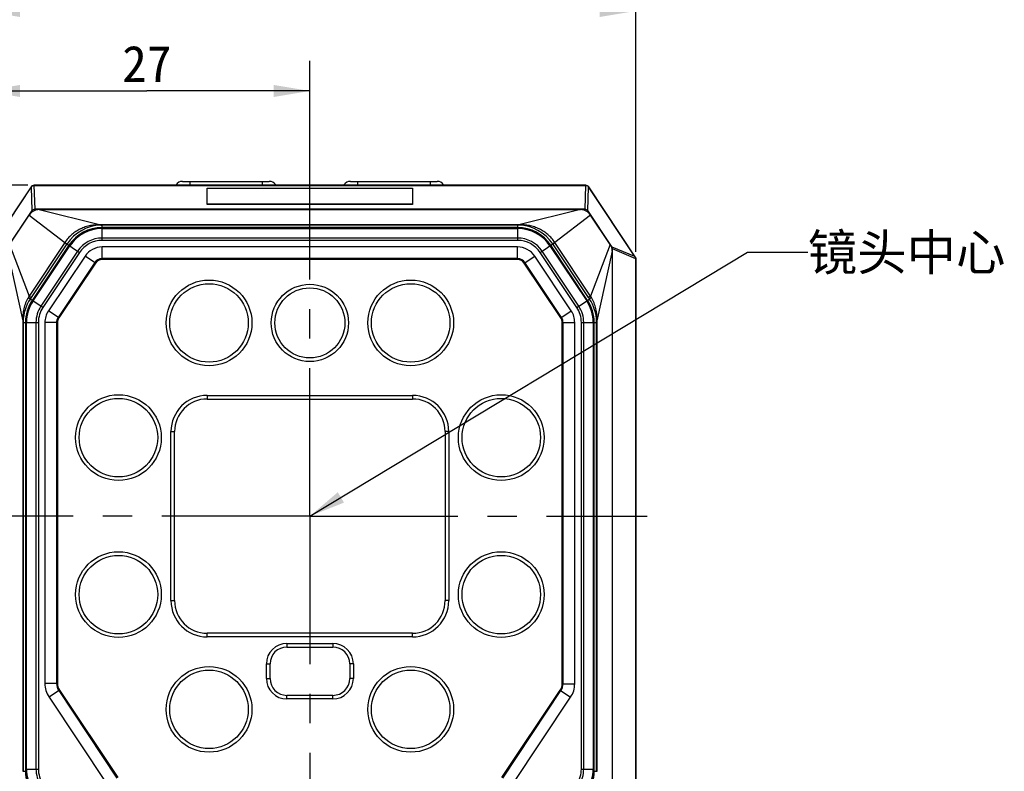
# Model space of a CAD drawing. Header units: millimetres. Extents: x 55 to 505, y 65 to 368.
# Tile 7 of 20: x 96 to 178, y 202 to 265. Entities that reach past the tile are written whole.
import ezdxf
from ezdxf.enums import TextEntityAlignment as Align

# ---------------------------------------------------------------- set-up
doc = ezdxf.new("R2010")
doc.units = ezdxf.units.MM
doc.header["$LTSCALE"] = 32.67
doc.linetypes.add('CENTER', pattern=[0.6, 0.375, -0.075, 0.075, -0.075])
doc.layers.get('0').update_dxf_attribs({"linetype": 'CONTINUOUS'})
for name, color, linetype in [('00_COMPONENTS', 7, 'CONTINUOUS'), ('20_ALL_FEATURES', 7, 'CONTINUOUS'), ('50_ALL_DETAILS', 7, 'CONTINUOUS'), ('51__DRAFT_DIMS', 7, 'CONTINUOUS')]:
    doc.layers.add(name, color=color, linetype=linetype)
doc.styles.get("Standard").update_dxf_attribs({"font": 'simfang.ttf'})
doc.dimstyles.new('DIMSTYLE_1', dxfattribs={"dimtxt": 3, "dimasz": 3, "dimexe": 2.5, "dimexo": 0.5, "dimgap": 0.75, "dimtad": 1, "dimdec": 1, "dimdsep": 46, "dimtxsty": 'STANDARD', "dimblk": '_FILLED', "dimblk1": '_FILLED', "dimblk2": '_FILLED', "dimcen": 0.09, "dimclrt": 3, "dimazin": 2, "dimtp": 0.3, "dimtm": 0.3, "dimtfac": 1, "dimtdec": 1, "dimtofl": 0, "dimtmove": 0, "dimatfit": 3, "dimldrblk": '_FILLED', "dimfxl": 1, "dimtolj": 1, "dimarcsym": 0})
doc.dimstyles.new('DIMSTYLE_2', dxfattribs={"dimtxt": 3, "dimasz": 3, "dimexe": 2.5, "dimexo": 0.5, "dimgap": 0.75, "dimtad": 1, "dimdsep": 46, "dimtxsty": 'STANDARD', "dimblk": '_FILLED', "dimblk1": '_FILLED', "dimblk2": '_FILLED', "dimcen": 0.09, "dimclrt": 3, "dimazin": 2, "dimtp": 0.3, "dimtm": 0.3, "dimtfac": 1, "dimtofl": 0, "dimtmove": 0, "dimatfit": 3, "dimldrblk": '_FILLED', "dimfxl": 1, "dimtolj": 1, "dimarcsym": 0})
doc.dimstyles.new('DIMSTYLE_4', dxfattribs={"dimtxt": 3, "dimasz": 3, "dimexe": 2.5, "dimexo": 0.5, "dimgap": 0.75, "dimtad": 1, "dimdsep": 46, "dimtxsty": 'STANDARD', "dimblk": '_FILLED', "dimblk1": '_FILLED', "dimblk2": '_FILLED', "dimcen": 0.09, "dimclrt": 3, "dimazin": 2, "dimtp": 0.2, "dimtm": 0.2, "dimtfac": 1, "dimtofl": 0, "dimtmove": 0, "dimatfit": 3, "dimldrblk": '_FILLED', "dimfxl": 1, "dimtolj": 1, "dimarcsym": 0})
doc.dimstyles.get("Standard").update_dxf_attribs({"dimtxt": 3, "dimasz": 3, "dimexe": 2.5, "dimexo": 0.5, "dimtad": 1, "dimdsep": 46, "dimtxsty": 'STANDARD', "dimblk": '_FILLED', "dimblk1": '_FILLED', "dimblk2": '_FILLED', "dimcen": 0.09, "dimclrt": 3, "dimazin": 2, "dimtol": 1, "dimtp": 0.01, "dimtm": 0.01, "dimtfac": 1, "dimtofl": 0, "dimtmove": 0, "dimatfit": 3, "dimldrblk": '_FILLED', "dimfxl": 1, "dimtolj": 1, "dimarcsym": 0})

# ---------------------------------------------------------------- blocks, each defined once
blk = doc.blocks.new('_FILLED')
at = {"color": 0, "linetype": 'ByBlock'}
blk.add_solid([(0, 0), (-1, 0.167), (-1, -0.167)], dxfattribs=at)
blk = doc.blocks.new('*D1')
at = {"layer": '51__DRAFT_DIMS', "color": 4, "transparency": 16777216}
for p, q in [((97.086, 250.89), (56.549, 250.89)), ((59.049, 250.89), (59.049, 206.516)), ((59.049, 162.142), (59.049, 206.516)), ((101.499, 162.142), (56.549, 162.142))]:
    blk.add_line(p, q, dxfattribs=at)
at = {"layer": '51__DRAFT_DIMS', "color": 4, "transparency": 16777216, "xscale": 3, "yscale": 3, "zscale": 3}
for p, rotation in [((59.049, 250.89), 90), ((59.049, 162.142), 270)]:
    blk.add_blockref('_FILLED', p, dxfattribs=dict(at, rotation=rotation))
at = {"layer": '51__DRAFT_DIMS', "color": 3, "transparency": 16777216}
blk.add_text('88.7', height=3, rotation=90, dxfattribs=at).set_placement((58.299, 206.516), align=Align.CENTER)
blk = doc.blocks.new('*D2')
at = {"layer": '51__DRAFT_DIMS', "color": 4, "transparency": 16777216}
for p, q in [((93.426, 245.39), (93.426, 267.824)), ((147.426, 245.39), (147.426, 267.824)), ((93.426, 265.324), (120.426, 265.324)), ((147.426, 265.324), (120.426, 265.324))]:
    blk.add_line(p, q, dxfattribs=at)
at = {"layer": '51__DRAFT_DIMS', "color": 4, "transparency": 16777216, "xscale": 3, "yscale": 3, "zscale": 3, "rotation": 180}
blk.add_blockref('_FILLED', (93.426, 265.324), dxfattribs=at)
at = {"layer": '51__DRAFT_DIMS', "color": 4, "transparency": 16777216, "xscale": 3, "yscale": 3, "zscale": 3}
blk.add_blockref('_FILLED', (147.426, 265.324), dxfattribs=at)
at = {"layer": '51__DRAFT_DIMS', "color": 3, "transparency": 16777216}
blk.add_text('54', height=3, dxfattribs=at).set_placement((120.426, 266.074), align=Align.CENTER)
blk = doc.blocks.new('*D6')
at = {"layer": '51__DRAFT_DIMS', "color": 4, "transparency": 16777216}
for p, q in [((97.086, 250.89), (65.389, 250.89)), ((67.889, 250.89), (67.889, 206.89)), ((67.889, 162.89), (67.889, 206.89)), ((97.086, 162.89), (65.389, 162.89))]:
    blk.add_line(p, q, dxfattribs=at)
at = {"layer": '51__DRAFT_DIMS', "color": 4, "transparency": 16777216, "xscale": 3, "yscale": 3, "zscale": 3}
for p, rotation in [((67.889, 250.89), 90), ((67.889, 162.89), 270)]:
    blk.add_blockref('_FILLED', p, dxfattribs=dict(at, rotation=rotation))
at = {"layer": '51__DRAFT_DIMS', "color": 3, "transparency": 16777216}
blk.add_text('88', height=3, rotation=90, dxfattribs=at).set_placement((67.139, 206.89), align=Align.CENTER)
blk = doc.blocks.new('*D10')
at = {"layer": '51__DRAFT_DIMS', "color": 4, "transparency": 16777216}
for p, q in [((93.426, 245.39), (93.426, 261.198)), ((120.426, 244.052), (120.426, 261.198)), ((93.426, 258.698), (106.926, 258.698)), ((120.426, 258.698), (106.926, 258.698))]:
    blk.add_line(p, q, dxfattribs=at)
at = {"layer": '51__DRAFT_DIMS', "color": 4, "transparency": 16777216, "xscale": 3, "yscale": 3, "zscale": 3, "rotation": 180}
blk.add_blockref('_FILLED', (93.426, 258.698), dxfattribs=at)
at = {"layer": '51__DRAFT_DIMS', "color": 4, "transparency": 16777216, "xscale": 3, "yscale": 3, "zscale": 3}
blk.add_blockref('_FILLED', (120.426, 258.698), dxfattribs=at)
at = {"layer": '51__DRAFT_DIMS', "color": 3, "transparency": 16777216}
blk.add_text('27', height=3, dxfattribs=at).set_placement((106.926, 259.448), align=Align.CENTER)
blk = doc.blocks.new('*D11')
at = {"layer": '51__DRAFT_DIMS', "color": 4, "transparency": 16777216}
for p, q in [((97.086, 250.89), (72.888, 250.89)), ((75.388, 250.89), (75.388, 237.19)), ((75.388, 223.49), (75.388, 237.19)), ((99.863, 223.49), (72.888, 223.49))]:
    blk.add_line(p, q, dxfattribs=at)
at = {"layer": '51__DRAFT_DIMS', "color": 4, "transparency": 16777216, "xscale": 3, "yscale": 3, "zscale": 3}
for p, rotation in [((75.388, 250.89), 90), ((75.388, 223.49), 270)]:
    blk.add_blockref('_FILLED', p, dxfattribs=dict(at, rotation=rotation))
at = {"layer": '51__DRAFT_DIMS', "color": 3, "transparency": 16777216}
blk.add_text('27.4', height=3, rotation=90, dxfattribs=at).set_placement((74.638, 237.19), align=Align.CENTER)
blk = doc.blocks.new('*D12')
at = {"layer": '51__DRAFT_DIMS', "color": 4, "transparency": 16777216}
for p, q in [((91.753, 223.49), (73.403, 223.49)), ((75.903, 223.49), (75.903, 206.54)), ((75.903, 189.59), (75.903, 206.54)), ((108.926, 189.59), (73.403, 189.59))]:
    blk.add_line(p, q, dxfattribs=at)
at = {"layer": '51__DRAFT_DIMS', "color": 4, "transparency": 16777216, "xscale": 3, "yscale": 3, "zscale": 3}
for p, rotation in [((75.903, 223.49), 90), ((75.903, 189.59), 270)]:
    blk.add_blockref('_FILLED', p, dxfattribs=dict(at, rotation=rotation))
at = {"layer": '51__DRAFT_DIMS', "color": 3, "transparency": 16777216}
blk.add_text('33.9', height=3, rotation=90, dxfattribs=at).set_placement((75.153, 206.54), align=Align.CENTER)

msp = doc.modelspace()

# ---------------------------------------------------------------- linework, layer by layer
at = {"layer": '00_COMPONENTS', "color": 7}
for p, q in [((109.884, 251.215), (117.067, 251.215)), ((123.784, 251.215), (130.967, 251.215)), ((97.336, 250.756), (93.426, 244.89)), ((97.339, 250.754), (93.479, 244.963)), ((97.352, 250.746), (93.511, 244.984)), ((143.265, 250.89), (97.586, 250.89)), ((143.265, 250.886), (97.586, 250.886)), ((97.586, 250.871), (143.265, 250.871)), ((100.726, 250.89), (100.726, 250.915)), ((100.726, 250.915), (140.126, 250.915)), ((111.926, 249.298), (111.926, 250.637)), ((111.926, 250.637), (128.926, 250.637)), ((128.926, 250.637), (128.926, 249.298)), ((140.126, 250.89), (140.126, 250.915)), ((147.34, 244.984), (143.499, 250.746)), ((147.372, 244.963), (143.512, 250.754)), ((147.426, 244.89), (143.515, 250.756)), ((98.016, 248.872), (142.835, 248.872)), ((128.926, 249.332), (111.926, 249.332)), ((95.559, 245.989), (97.184, 248.427)), ((145.293, 245.989), (143.667, 248.427)), ((137.634, 247.372), (103.217, 247.372)), ((103.217, 247.305), (137.634, 247.305)), ((100.486, 245.911), (97.445, 241.351)), ((97.5, 241.314), (100.542, 245.874)), ((137.628, 245.778), (103.223, 245.778)), ((140.31, 245.874), (143.351, 241.314)), ((143.406, 241.351), (140.365, 245.911)), ((145.46, 245.434), (145.46, 199.996)), ((101.808, 245.021), (98.78, 240.48)), ((142.071, 240.48), (139.043, 245.021)), ((147.407, 244.799), (147.407, 168.98)), ((147.409, 244.885), (147.426, 244.89)), ((147.409, 244.885), (147.426, 244.89)), ((147.422, 168.98), (147.422, 244.799)), ((147.426, 244.89), (147.426, 168.89)), ((96.893, 239.53), (96.893, 202.548)), ((96.96, 202.548), (96.96, 239.53)), ((98.487, 239.513), (98.487, 209.635)), ((142.357, 209.611), (142.357, 239.537)), ((143.891, 239.53), (143.891, 202.548)), ((143.958, 202.548), (143.958, 239.53)), ((111.926, 233.49), (128.926, 233.49)), ((111.926, 233.19), (128.926, 233.19)), ((108.926, 216.49), (108.926, 230.49)), ((109.226, 216.49), (109.226, 230.49)), ((131.626, 230.49), (131.626, 216.49)), ((131.926, 230.49), (131.926, 216.49)), ((128.926, 213.79), (111.926, 213.79)), ((128.926, 213.49), (111.926, 213.49)), ((118.526, 212.95), (122.326, 212.95)), ((118.526, 212.65), (122.326, 212.65)), ((116.826, 210.05), (116.826, 211.25)), ((117.126, 210.05), (117.126, 211.25)), ((123.726, 211.25), (123.726, 210.05)), ((124.026, 211.25), (124.026, 210.05)), ((98.83, 208.502), (103.654, 201.269)), ((122.326, 208.65), (118.526, 208.65)), ((122.326, 208.35), (118.526, 208.35)), ((137.197, 201.269), (142.021, 208.502))]:
    msp.add_line(p, q, dxfattribs=at)
at = {"layer": '00_COMPONENTS', "color": 4}
for p, q in [((110.476, 251.215), (110.476, 250.915)), ((116.476, 251.215), (116.476, 250.915)), ((124.376, 251.215), (124.376, 250.915)), ((130.376, 251.215), (130.376, 250.915)), ((97.352, 250.746), (97.336, 250.756)), ((97.339, 250.724), (97.408, 248.789)), ((97.569, 250.871), (97.64, 248.897)), ((97.586, 250.871), (97.586, 250.89)), ((102.576, 250.89), (102.576, 250.915)), ((138.276, 250.89), (138.276, 250.915)), ((143.211, 248.897), (143.282, 250.871)), ((143.265, 250.871), (143.265, 250.89)), ((143.443, 248.789), (143.512, 250.724)), ((143.499, 250.746), (143.515, 250.756)), ((97.408, 248.789), (95.397, 245.773)), ((97.499, 248.728), (97.408, 248.789)), ((97.64, 248.799), (97.64, 248.897)), ((143.211, 248.897), (97.64, 248.897)), ((98.016, 248.872), (103.109, 247.616)), ((128.926, 249.298), (111.926, 249.298)), ((142.835, 248.872), (137.742, 247.616)), ((143.211, 248.799), (143.211, 248.897)), ((143.352, 248.728), (143.443, 248.789)), ((145.454, 245.773), (143.443, 248.789)), ((97.184, 248.427), (100.142, 246.156)), ((143.667, 248.427), (140.709, 246.156)), ((103.217, 246.32), (103.217, 247.618)), ((137.634, 247.618), (103.217, 247.618)), ((137.634, 247.587), (103.217, 247.587)), ((137.634, 247.385), (103.217, 247.385)), ((103.217, 247.349), (137.634, 247.349)), ((103.217, 247.302), (137.634, 247.302)), ((137.634, 246.32), (137.634, 247.618)), ((137.634, 246.517), (103.217, 246.517)), ((137.634, 246.32), (103.217, 246.32)), ((95.391, 245.434), (96.649, 239.651)), ((95.559, 245.989), (97.175, 241.706)), ((100.135, 246.145), (97.175, 241.706)), ((100.312, 246.027), (97.352, 241.588)), ((100.475, 245.918), (97.434, 241.358)), ((97.464, 241.338), (100.505, 245.898)), ((97.503, 241.312), (100.544, 245.872)), ((101.197, 245.437), (98.156, 240.877)), ((100.135, 246.145), (101.361, 245.327)), ((100.318, 246.035), (100.312, 246.027)), ((103.223, 244.74), (103.223, 245.778)), ((137.628, 244.74), (137.628, 245.778)), ((139.49, 245.327), (140.716, 246.145)), ((142.695, 240.877), (139.654, 245.437)), ((140.307, 245.872), (143.348, 241.312)), ((140.346, 245.898), (143.387, 241.338)), ((143.417, 241.358), (140.376, 245.918)), ((143.499, 241.588), (140.539, 246.027)), ((143.676, 241.706), (140.716, 246.145)), ((145.293, 245.989), (143.676, 241.706)), ((145.46, 245.434), (144.202, 239.651)), ((145.411, 245.745), (145.454, 245.773)), ((145.444, 245.613), (145.485, 245.613)), ((147.34, 244.984), (145.454, 245.773)), ((145.485, 168.166), (145.485, 245.613)), ((147.407, 244.809), (145.485, 245.613)), ((101.361, 245.327), (98.32, 240.767)), ((102.672, 244.445), (101.808, 245.021)), ((137.628, 244.814), (103.223, 244.814)), ((137.628, 244.74), (103.223, 244.74)), ((138.179, 244.445), (139.043, 245.021)), ((142.531, 240.767), (139.49, 245.327)), ((147.372, 244.963), (147.36, 244.955)), ((147.422, 244.799), (147.407, 244.799)), ((102.611, 244.486), (99.582, 239.945)), ((102.672, 244.445), (99.644, 239.904)), ((141.207, 239.904), (138.179, 244.445)), ((141.269, 239.945), (138.24, 244.486)), ((97.175, 241.706), (97.352, 241.588)), ((97.352, 241.588), (97.271, 241.467)), ((98.32, 240.767), (97.271, 241.467)), ((142.531, 240.767), (143.58, 241.467)), ((143.676, 241.706), (143.499, 241.588)), ((99.644, 239.904), (98.78, 240.48)), ((141.207, 239.904), (142.071, 240.48)), ((96.647, 239.53), (96.647, 202.359)), ((96.647, 239.53), (97.945, 239.53)), ((96.678, 239.53), (96.678, 202.359)), ((96.88, 239.53), (96.88, 202.359)), ((96.917, 202.548), (96.917, 239.53)), ((96.963, 202.548), (96.963, 239.53)), ((97.748, 239.53), (97.748, 202.548)), ((97.945, 239.53), (97.945, 202.548)), ((99.525, 239.513), (98.487, 239.513)), ((99.451, 239.513), (99.451, 209.635)), ((99.525, 239.513), (99.525, 209.635)), ((141.318, 209.611), (141.318, 239.537)), ((141.318, 239.537), (142.357, 239.537)), ((141.393, 209.611), (141.393, 239.537)), ((142.906, 202.548), (142.906, 239.53)), ((142.906, 239.53), (144.204, 239.53)), ((143.103, 202.548), (143.103, 239.53)), ((143.888, 239.53), (143.888, 202.548)), ((143.934, 239.53), (143.934, 202.548)), ((143.971, 202.359), (143.971, 239.53)), ((144.173, 202.359), (144.173, 239.53)), ((144.204, 202.359), (144.204, 239.53)), ((111.926, 233.49), (111.926, 233.19)), ((128.926, 233.49), (128.926, 233.19)), ((108.926, 230.49), (109.226, 230.49)), ((131.926, 230.49), (131.626, 230.49)), ((108.926, 216.49), (109.226, 216.49)), ((131.926, 216.49), (131.626, 216.49)), ((111.926, 213.49), (111.926, 213.79)), ((128.926, 213.49), (128.926, 213.79)), ((118.526, 212.95), (118.526, 212.65)), ((122.326, 212.95), (122.326, 212.65)), ((116.826, 211.25), (117.126, 211.25)), ((124.026, 211.25), (123.726, 211.25)), ((99.525, 209.635), (98.487, 209.635)), ((116.826, 210.05), (117.126, 210.05)), ((124.026, 210.05), (123.726, 210.05)), ((141.318, 209.611), (142.357, 209.611)), ((99.694, 209.078), (98.83, 208.502)), ((99.632, 209.037), (104.456, 201.804)), ((99.694, 209.078), (104.518, 201.845)), ((136.333, 201.845), (141.157, 209.078)), ((136.395, 201.804), (141.219, 209.037)), ((141.157, 209.078), (142.021, 208.502)), ((118.526, 208.35), (118.526, 208.65)), ((122.326, 208.35), (122.326, 208.65)), ((96.647, 202.359), (96.899, 202.359)), ((96.893, 202.548), (97.945, 202.548)), ((142.906, 202.548), (143.958, 202.548)), ((143.952, 202.359), (144.204, 202.359))]:
    msp.add_line(p, q, dxfattribs=at)
at = {"layer": '00_COMPONENTS', "color": 7}
for centre, radius in [((112.076, 239.49), 3.55), ((128.776, 239.49), 3.55), ((112.076, 239.49), 3.25), ((120.426, 239.49), 3.2), ((120.426, 239.49), 2.9), ((128.776, 239.49), 3.25), ((104.576, 229.99), 3.55), ((104.576, 229.99), 3.25), ((136.276, 229.99), 3.55), ((136.276, 229.99), 3.25), ((104.576, 216.99), 3.55), ((104.576, 216.99), 3.25), ((136.276, 216.99), 3.55), ((136.276, 216.99), 3.25), ((112.076, 207.49), 3.55), ((112.076, 207.49), 3.25), ((128.776, 207.49), 3.55), ((128.776, 207.49), 3.25)]:
    msp.add_circle(centre, radius, dxfattribs=at)
for centre, radius, start, end in [((109.884, 250.59), 0.625, 90, 148.66775), ((117.067, 250.59), 0.625, 31.33225, 90), ((123.784, 250.59), 0.625, 90, 148.66775), ((130.967, 250.59), 0.625, 31.33225, 90), ((97.586, 250.59), 0.3, 90, 146.30993), ((97.586, 250.59), 0.296, 90, 146.30993), ((143.265, 250.59), 0.3, 33.69007, 90), ((143.265, 250.59), 0.296, 33.69007, 90), ((98.016, 247.872), 1, 89.99937, 146.31056), ((142.835, 247.872), 1, 33.68944, 90.00063), ((103.217, 244.09), 3.283, 90, 146.3), ((103.217, 244.09), 3.216, 90, 146.3), ((137.634, 244.09), 3.283, 33.7, 90), ((137.634, 244.09), 3.216, 33.7, 90), ((103.223, 244.078), 1.7, 90, 146.3), ((137.628, 244.078), 1.7, 33.7, 90), ((144.461, 245.434), 1, 359.99988, 33.69019), ((147.127, 244.799), 0.28, 2.11999, 33.85816), ((147.126, 244.799), 0.296, 0, 33.69007), ((100.176, 239.53), 3.283, 146.3, 180), ((140.676, 239.53), 3.283, 0, 33.7), ((100.176, 239.53), 3.216, 146.3, 180), ((140.676, 239.53), 3.216, 0, 33.7), ((100.23, 239.513), 1.744, 146.3, 180), ((140.657, 239.537), 1.7, 0, 33.7), ((111.926, 230.49), 3, 90, 180), ((111.926, 230.49), 2.7, 90, 180), ((128.926, 230.49), 3, 0, 90), ((128.926, 230.49), 2.7, 0, 90), ((111.926, 216.49), 3, 180, 270), ((111.926, 216.49), 2.7, 180, 270), ((128.926, 216.49), 3, 270, 360), ((128.926, 216.49), 2.7, 270, 360), ((118.526, 211.25), 1.7, 90, 180), ((122.326, 211.25), 1.7, 0, 90), ((118.526, 211.25), 1.4, 90, 180), ((122.326, 211.25), 1.4, 0, 90), ((100.53, 209.635), 2.044, 180, 213.7), ((118.526, 210.05), 1.7, 180, 270), ((118.526, 210.05), 1.4, 180, 270), ((122.326, 210.05), 1.7, 270, 360), ((122.326, 210.05), 1.4, 270, 360), ((140.357, 209.611), 2, 326.3, 360), ((100.176, 202.548), 3.283, 180, 213.7), ((100.176, 202.548), 3.216, 180, 213.7), ((140.676, 202.548), 3.216, 326.3, 360), ((140.676, 202.548), 3.283, 326.3, 360)]:
    msp.add_arc(centre, radius, start, end, dxfattribs=at)
at = {"layer": '00_COMPONENTS', "color": 4}
for centre, radius, start, end in [((103.229, 244.08), 3.506, 91.5668, 146.11883), ((103.217, 244.09), 3.296, 90, 146.3), ((103.217, 244.09), 3.259, 90, 146.3), ((103.217, 244.09), 3.212, 90, 146.3), ((103.217, 243.58), 4.038, 90.00001, 91.53178), ((103.217, 244.536), 3.051, 90.00002, 91.57647), ((137.634, 243.58), 4.038, 88.46822, 89.99999), ((137.634, 244.536), 3.051, 88.42353, 89.99998), ((137.634, 244.09), 3.296, 33.7, 90), ((137.634, 244.09), 3.259, 33.7, 90), ((137.634, 244.09), 3.212, 33.7, 90), ((137.622, 244.08), 3.506, 33.88193, 88.433), ((103.217, 244.09), 2.428, 90, 146.3), ((103.217, 244.09), 2.231, 90, 146.3), ((137.634, 244.09), 2.428, 33.7, 90), ((137.634, 244.09), 2.231, 33.7, 90), ((137.368, 243.913), 3.811, 33.68755, 33.83818), ((103.223, 244.078), 0.736, 90, 146.3), ((103.223, 244.078), 0.661, 90, 146.3), ((137.628, 244.078), 0.736, 33.7, 90), ((137.628, 244.078), 0.661, 33.7, 90), ((100.187, 239.516), 3.509, 146.21489, 178.23358), ((100.176, 239.53), 3.296, 146.3, 180), ((100.176, 239.53), 3.259, 146.3, 180), ((66.249, 259.675), 35.767, 329.65198, 329.84244), ((140.676, 239.53), 3.259, 0, 33.7), ((140.676, 239.53), 3.296, 0, 33.7), ((202.083, 280.616), 70.394, 213.67047, 213.78938), ((140.664, 239.516), 3.509, 1.76641, 33.78511), ((100.176, 239.53), 3.212, 146.3, 180), ((100.176, 239.53), 2.428, 146.3, 180), ((100.176, 239.53), 2.231, 146.3, 180), ((140.676, 239.53), 2.231, 0, 33.7), ((140.676, 239.53), 2.428, 0, 33.7), ((140.676, 239.53), 3.212, 0, 33.7), ((100.23, 239.513), 0.779, 146.3, 180), ((100.23, 239.513), 0.705, 146.3, 180), ((140.657, 239.537), 0.661, 0, 33.7), ((140.657, 239.537), 0.736, 0, 33.7), ((100.686, 239.53), 4.039, 178.28193, 179.99998), ((99.73, 239.53), 3.052, 178.2319, 179.99997), ((141.121, 239.53), 3.052, 0.00003, 1.7681), ((140.165, 239.53), 4.039, 0.00002, 1.71807), ((100.53, 209.635), 1.079, 180, 213.7), ((100.53, 209.635), 1.005, 180, 213.7), ((140.357, 209.611), 0.961, 326.3, 360), ((140.357, 209.611), 1.036, 326.3, 360), ((100.176, 202.359), 3.296, 180, 213.7), ((100.176, 202.548), 3.259, 180, 213.7), ((100.176, 202.548), 3.212, 180, 213.7), ((100.176, 202.548), 2.428, 180, 213.7), ((100.176, 202.548), 2.231, 180, 213.7), ((140.676, 202.548), 2.231, 326.3, 360), ((140.676, 202.548), 2.428, 326.3, 360), ((140.676, 202.548), 3.212, 326.3, 360), ((140.676, 202.548), 3.259, 326.3, 360), ((140.676, 202.359), 3.296, 326.3, 360)]:
    msp.add_arc(centre, radius, start, end, dxfattribs=at)
at = {"layer": '00_COMPONENTS', "color": 7}
for centre, major_axis, ratio, start_param, end_param in [((97.576, 250.596), (0.224, -0.149), 0.998996, -3.141593, -3.04625), ((97.586, 250.597), (0, 0.275), 0.999657, 0, 0.060479), ((143.265, 250.597), (0, 0.275), 0.999657, -0.060479, 0), ((143.275, 250.596), (0.224, 0.149), 0.998996, -0.095343, 0), ((147.599, 244.624), (-0.32, 0.459), 0.016465, 0.656513, 0.753727), ((147.133, 244.799), (0.274, 0), 0.999639, 0, 0.037583)]:
    msp.add_ellipse(centre, major_axis=major_axis, ratio=ratio, start_param=start_param, end_param=end_param, dxfattribs=at)
for points, knots in [([(97.352, 250.746), (97.376, 250.781), (97.441, 250.843), (97.527, 250.868), (97.569, 250.871)], [0, 0, 0, 0, 0.499603, 1, 1, 1, 1]), ([(143.282, 250.871), (143.324, 250.868), (143.41, 250.843), (143.475, 250.781), (143.499, 250.746)], [0, 0, 0, 0, 0.500397, 1, 1, 1, 1])]:
    msp.add_open_spline(points, degree=3, knots=knots, dxfattribs=at)
at = {"layer": '00_COMPONENTS', "color": 4}
for points, knots in [([(97.64, 248.897), (97.596, 248.896), (97.508, 248.877), (97.436, 248.822), (97.408, 248.789)], [0, 0, 0, 0, 0.505351, 1, 1, 1, 1]), ([(143.443, 248.789), (143.415, 248.822), (143.343, 248.877), (143.255, 248.896), (143.211, 248.897)], [0, 0, 0, 0, 0.494615, 1, 1, 1, 1]), ([(103.109, 247.616), (102.965, 247.62), (102.678, 247.614), (102.25, 247.557), (101.831, 247.448), (101.429, 247.286), (101.051, 247.073), (100.763, 246.855), (100.551, 246.659), (100.403, 246.501), (100.266, 246.333), (100.182, 246.216), (100.142, 246.156)], [0, 0, 0, 0, 0.12454, 0.249291, 0.374214, 0.499255, 0.624366, 0.749515, 0.812132, 0.874753, 0.937377, 1, 1, 1, 1]), ([(103.109, 247.616), (103.111, 247.612), (103.114, 247.604), (103.121, 247.593), (103.128, 247.587), (103.133, 247.585)], [0, 0, 0, 0, 0.346634, 0.624405, 1, 1, 1, 1]), ([(137.742, 247.616), (137.74, 247.612), (137.737, 247.604), (137.73, 247.593), (137.723, 247.587), (137.718, 247.585)], [0, 0, 0, 0, 0.346635, 0.624406, 1, 1, 1, 1]), ([(140.709, 246.156), (140.629, 246.276), (140.453, 246.506), (140.146, 246.811), (139.8, 247.073), (139.422, 247.286), (139.02, 247.448), (138.602, 247.557), (138.173, 247.614), (137.886, 247.62), (137.742, 247.616)], [0, 0, 0, 0, 0.125191, 0.250375, 0.375542, 0.50067, 0.625729, 0.750671, 0.875441, 1, 1, 1, 1]), ([(100.142, 246.156), (100.142, 246.154), (100.142, 246.153), (100.141, 246.151), (100.14, 246.15), (100.138, 246.149), (100.136, 246.148), (100.135, 246.146), (100.135, 246.145)], [0, 0, 0, 0, 0.246077, 0.367302, 0.484721, 0.606879, 0.733876, 1, 1, 1, 1]), ([(100.142, 246.155), (100.167, 246.139), (100.201, 246.116), (100.243, 246.087), (100.268, 246.07), (100.288, 246.056), (100.302, 246.046), (100.312, 246.039), (100.316, 246.036), (100.318, 246.035)], [0, 0, 0, 0, 0.414158, 0.582533, 0.723633, 0.836551, 0.920571, 0.975165, 1, 1, 1, 1]), ([(140.709, 246.156), (140.685, 246.139), (140.65, 246.116), (140.608, 246.087), (140.583, 246.07), (140.564, 246.056), (140.549, 246.046), (140.539, 246.039), (140.535, 246.036), (140.533, 246.035)], [0, 0, 0, 0, 0.414153, 0.582532, 0.723639, 0.836562, 0.920583, 0.975174, 1, 1, 1, 1]), ([(145.485, 245.613), (145.487, 245.641), (145.484, 245.696), (145.466, 245.749), (145.454, 245.773)], [0, 0, 0, 0, 0.504793, 1, 1, 1, 1]), ([(97.115, 241.604), (97.029, 241.457), (96.88, 241.15), (96.73, 240.662), (96.652, 240.159), (96.644, 239.82), (96.649, 239.651)], [0, 0, 0, 0, 0.250537, 0.500828, 0.750696, 1, 1, 1, 1]), ([(97.115, 241.604), (97.127, 241.595), (97.149, 241.577), (97.181, 241.552), (97.208, 241.53), (97.23, 241.512), (97.248, 241.496), (97.26, 241.483), (97.267, 241.475), (97.27, 241.47), (97.271, 241.468), (97.271, 241.467)], [0, 0, 0, 0, 0.216997, 0.409428, 0.576094, 0.71606, 0.828555, 0.913083, 0.969617, 0.987773, 1, 1, 1, 1]), ([(143.736, 241.604), (143.724, 241.595), (143.702, 241.577), (143.67, 241.552), (143.643, 241.53), (143.621, 241.512), (143.604, 241.496), (143.591, 241.483), (143.584, 241.475), (143.581, 241.47), (143.58, 241.468), (143.58, 241.467)], [0, 0, 0, 0, 0.216997, 0.409428, 0.576094, 0.71606, 0.828554, 0.913082, 0.969617, 0.987773, 1, 1, 1, 1]), ([(143.736, 241.604), (143.726, 241.621), (143.706, 241.655), (143.686, 241.69), (143.676, 241.707)], [0, 0, 0, 0, 0.500425, 1, 1, 1, 1]), ([(144.202, 239.651), (144.207, 239.82), (144.199, 240.159), (144.121, 240.662), (143.971, 241.15), (143.822, 241.457), (143.736, 241.604)], [0, 0, 0, 0, 0.249303, 0.499169, 0.749459, 1, 1, 1, 1]), ([(96.649, 239.651), (96.653, 239.649), (96.661, 239.645), (96.672, 239.637), (96.679, 239.629), (96.68, 239.624)], [0, 0, 0, 0, 0.339216, 0.614224, 1, 1, 1, 1]), ([(144.202, 239.651), (144.198, 239.649), (144.19, 239.645), (144.179, 239.637), (144.172, 239.629), (144.171, 239.624)], [0, 0, 0, 0, 0.339216, 0.614224, 1, 1, 1, 1])]:
    msp.add_open_spline(points, degree=3, knots=knots, dxfattribs=at)
msp.add_open_spline([(140.716, 246.145), (140.714, 246.149), (140.711, 246.152), (140.709, 246.156)], degree=3, dxfattribs=at)
at = {"layer": '20_ALL_FEATURES', "color": 1, "linetype": 'CENTER'}
for q in [(120.426, 251.417), (92.498, 223.49), (120.426, 195.562), (148.353, 223.49)]:
    msp.add_line((120.426, 223.49), q, dxfattribs=at)

# ---------------------------------------------------------------- texts
at = {"layer": '50_ALL_DETAILS', "color": 3}
msp.add_text('镜头中心', height=3, dxfattribs=at).set_placement((161.652, 243.838))

# ---------------------------------------------------------------- dimensions: what is measured, and where the dimension line sits
at = {"layer": '51__DRAFT_DIMS', "color": 4}
for base, p2, dimstyle, picture, middle in [((147.426, 265.324), (147.426, 244.89), 'DIMSTYLE_2', '*D2', (120.446, 265.324)), ((120.426, 258.698), (120.426, 243.552), 'DIMSTYLE_4', '*D10', (106.882, 258.698))]:
    dim = msp.add_linear_dim(base=base, p1=(93.426, 244.89), p2=p2, dimstyle=dimstyle, dxfattribs=at)
    dim.commit()
    dim.dimension.update_dxf_attribs({"geometry": picture, "text_midpoint": middle, "dimtype": 160})
for base, p1, p2, angle, dimstyle, picture, middle in [((59.049, 250.89), (101.999, 162.142), (97.586, 250.89), 90, 'DIMSTYLE_1', '*D1', (59.049, 206.449)), ((67.889, 250.89), (97.586, 162.89), (97.586, 250.89), 90, 'DIMSTYLE_2', '*D6', (67.889, 206.828)), ((75.388, 223.49), (97.586, 250.89), (100.363, 223.49), 270, 'DIMSTYLE_4', '*D11', (75.388, 237.187)), ((75.903, 189.59), (92.253, 223.49), (109.426, 189.59), 270, 'DIMSTYLE_2', '*D12', (75.903, 206.513))]:
    dim = msp.add_linear_dim(base=base, p1=p1, p2=p2, angle=angle, dimstyle=dimstyle, dxfattribs=at)
    dim.commit()
    dim.dimension.update_dxf_attribs({"geometry": picture, "text_midpoint": middle, "dimtype": 160})

# ---------------------------------------------------------------- leaders
at = {"layer": '50_ALL_DETAILS', "color": 4}
msp.add_leader([(120.426, 223.49), (156.652, 245.338), (161.652, 245.338)], dimstyle='STANDARD', override={"dimtad": 0}, dxfattribs=at)

doc.saveas('drawing.dxf')
